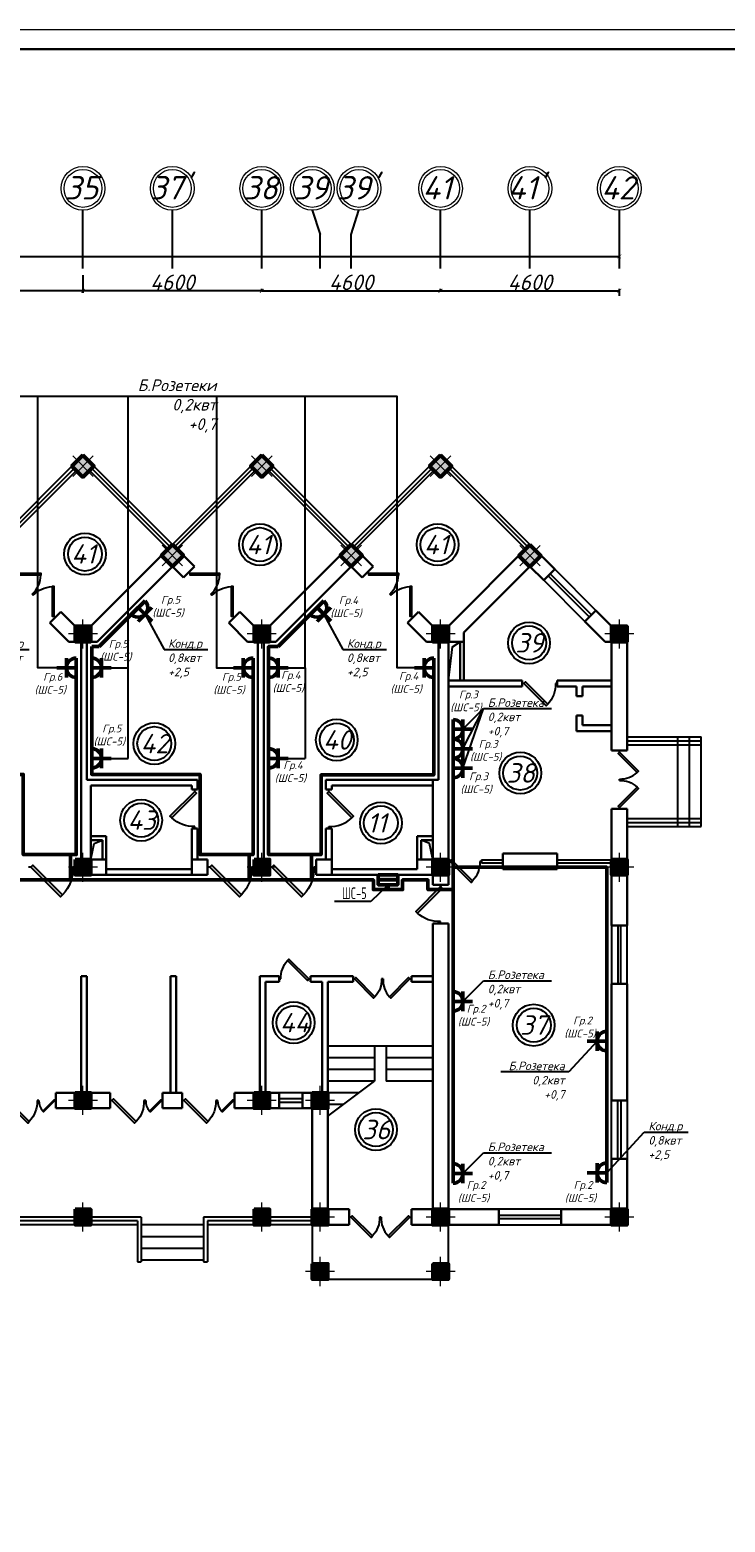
# Model space of a CAD drawing. Header units: millimetres. Extents: x 473009 to 2502882, y 456217 to 1153743.
# Tile 109 of 124: x 2023864 to 2041753, y 500803 to 539192. Entities that reach past the tile are written whole.
import ezdxf
from ezdxf import colors
from ezdxf.entities.mleader import LeaderData, LeaderLine
from ezdxf.math import Vec2, Vec3

# ---------------------------------------------------------------- set-up
doc = ezdxf.new("R2010")
doc.units = ezdxf.units.MM
for name, color, linetype in [('kolonn', 7, 'Continuous'), ('os', 3, 'Continuous'), ('ТС ГММ', 7, 'Continuous')]:
    doc.layers.add(name, color=color, linetype=linetype)
for name, color, linetype, lineweight in [('Электрика', 1, 'Continuous', 50), ('ЭМ', 240, 'Continuous', 20), ('ЭО', 2, 'Continuous', 40)]:
    doc.layers.add(name, color=color, linetype=linetype, lineweight=lineweight)
doc.styles.add('SPDS', font='spds.shx', dxfattribs={"width": 0.8, "height": 250})
doc.styles.get("Standard").update_dxf_attribs({"font": 'isocpeui.ttf'})
doc.styles.add('style Ecuper', font='isocpeui.ttf', dxfattribs={"height": 220})
doc.styles.add('ГОСТ 300', font='isocpeui.ttf', dxfattribs={"height": 250})
doc.dimstyles.new('ISO-25', dxfattribs={"dimtxt": 400, "dimasz": 100, "dimexe": 50, "dimexo": 50, "dimgap": 20, "dimtad": 1, "dimdec": 0, "dimtxsty": 'Standard', "dimblk": 'ARCHTICK', "dimcen": 20, "dimclrd": 1, "dimclre": 1, "dimadec": 0, "dimazin": 0, "dimtfac": 1, "dimtdec": 0, "dimtmove": 0, "dimatfit": 3, "dimldrblk": 'ARCHTICK', "dimfxl": 1, "dimarcsym": 0})

# ---------------------------------------------------------------- blocks, each defined once
blk = doc.blocks.new('jfgjhsdf')
blk.add_hatch(color=1).paths.add_polyline_path([(-593, 731), (-637, 687), (0, 50), (44, 94)])
at = {"color": 1}
for p, q in [((0, 1000), (0, 950)), ((0, 50), (0, 0))]:
    blk.add_line(p, q, dxfattribs=at)
blk.add_lwpolyline([(0, 50), (-637, 687), (-593, 731), (44, 94), (0, 50)], dxfattribs=at)
blk.add_arc((-33, 130), 821, 87.662, 132.9147, dxfattribs=at)
blk = doc.blocks.new('ghsdd')
at = {"ltscale": 50}
h = blk.add_hatch(color=256, dxfattribs=at)
h.paths.add_polyline_path([(0, 200), (-200, 200), (-200, 0), (0, 0)])
h.paths.add_polyline_path([(200, 0), (200, 200), (0, 200), (0, 0)])
h.paths.add_polyline_path([(0, 0), (-200, 0), (-200, -200), (0, -200)])
h.paths.add_polyline_path([(0, 0), (0, -200), (200, -200), (200, 0)])
at = {"lineweight": 0}
for p, q in [((0, -374), (0, 374)), ((-374, 0), (374, 0))]:
    blk.add_line(p, q, dxfattribs=at)
at = {"lineweight": 50, "ltscale": 50}
blk.add_lwpolyline([(200, 200), (200, -200), (-200, -200), (-200, 200), (200, 200)], dxfattribs=at)
blk = doc.blocks.new('розетка')
at = {"layer": 'Электрика', "ltscale": 20}
for p, q in [((0, 250), (0, -250)), ((0, 0), (500, 0)), ((250, 250), (250, -250))]:
    blk.add_line(p, q, dxfattribs=at)
blk.add_arc((0, 0), 250, 270, 90, dxfattribs=at)
blk = doc.blocks.new('_None')
blk = doc.blocks.new('1231234431252433')
at = {"layer": 'ЭМ', "color": 0, "lineweight": 20, "ltscale": 0.5}
blk.add_lwpolyline([(287242, 187022), (413342, 187022), (413342, 269622), (287242, 269622)], close=True, dxfattribs=at)
at = {"layer": 'ЭМ', "color": 0, "lineweight": 30, "ltscale": 0.5}
blk.add_lwpolyline([(289242, 187522), (412842, 187522), (412842, 269122), (289242, 269122)], close=True, dxfattribs=at)
blk = doc.blocks.new('_ArchTick')
at = {"color": 0, "linetype": 'ByBlock', "const_width": 0.15}
blk.add_lwpolyline([(-0.5, -0.5), (0.5, 0.5)], dxfattribs=at)
blk = doc.blocks.new('*D168')
at = {"color": 1, "lineweight": -2, "transparency": 16777216}
for p, q in [((2029831, 532478), (2029831, 532528)), ((2029831, 532478), (2034431, 532478)), ((2034431, 532478), (2034431, 532528))]:
    blk.add_line(p, q, dxfattribs=at)
at = {"layer": 'Defpoints', "color": 0, "lineweight": 50, "transparency": 16777216}
for p in [(2034431, 532478), (2029831, 532428), (2034431, 532428)]:
    blk.add_point(p, dxfattribs=at)
at = {"color": 1, "lineweight": -2, "transparency": 16777216, "xscale": 100, "yscale": 100, "zscale": 100, "rotation": 180}
blk.add_blockref('_ArchTick', (2029831, 532478), dxfattribs=at)
at = {"color": 1, "lineweight": -2, "transparency": 16777216, "xscale": 100, "yscale": 100, "zscale": 100}
blk.add_blockref('_ArchTick', (2034431, 532478), dxfattribs=at)
at = {"color": 0, "transparency": 16777216, "insert": (2032131, 532698), "char_height": 400, "attachment_point": 5}
blk.add_mtext('4600', dxfattribs=at)
blk = doc.blocks.new('*D169')
at = {"color": 1, "lineweight": -2, "transparency": 16777216}
for p, q in [((2034431, 532478), (2034431, 532528)), ((2034431, 532478), (2039031, 532478)), ((2039031, 532349), (2039031, 532528))]:
    blk.add_line(p, q, dxfattribs=at)
at = {"layer": 'Defpoints', "color": 0, "lineweight": 50, "transparency": 16777216}
for p in [(2039031, 532478), (2034431, 532428), (2039031, 532299)]:
    blk.add_point(p, dxfattribs=at)
at = {"color": 1, "lineweight": -2, "transparency": 16777216, "xscale": 100, "yscale": 100, "zscale": 100, "rotation": 180}
blk.add_blockref('_ArchTick', (2034431, 532478), dxfattribs=at)
at = {"color": 1, "lineweight": -2, "transparency": 16777216, "xscale": 100, "yscale": 100, "zscale": 100}
blk.add_blockref('_ArchTick', (2039031, 532478), dxfattribs=at)
at = {"color": 0, "transparency": 16777216, "insert": (2036731, 532698), "char_height": 400, "attachment_point": 5}
blk.add_mtext('4600', dxfattribs=at)
blk = doc.blocks.new('*D170')
at = {"color": 1, "lineweight": -2, "transparency": 16777216}
for p, q in [((2025231, 532882), (2025231, 532428)), ((2029831, 532478), (2025231, 532478)), ((2029831, 532478), (2029831, 532528))]:
    blk.add_line(p, q, dxfattribs=at)
at = {"layer": 'Defpoints', "color": 0, "lineweight": 50, "transparency": 16777216}
for p in [(2025231, 532932), (2025231, 532478), (2029831, 532428)]:
    blk.add_point(p, dxfattribs=at)
at = {"color": 1, "lineweight": -2, "transparency": 16777216, "xscale": 100, "yscale": 100, "zscale": 100, "rotation": 180}
blk.add_blockref('_ArchTick', (2025231, 532478), dxfattribs=at)
at = {"color": 1, "lineweight": -2, "transparency": 16777216, "xscale": 100, "yscale": 100, "zscale": 100}
blk.add_blockref('_ArchTick', (2029831, 532478), dxfattribs=at)
at = {"color": 0, "transparency": 16777216, "insert": (2027531, 532698), "char_height": 400, "attachment_point": 5}
blk.add_mtext('4600', dxfattribs=at)
blk = doc.blocks.new('*D188')
at = {"color": 1, "lineweight": -2, "transparency": 16777216}
for p, q in [((2020631, 533000), (2020631, 532428)), ((2025231, 532882), (2025231, 532428)), ((2025231, 532478), (2020631, 532478))]:
    blk.add_line(p, q, dxfattribs=at)
at = {"layer": 'Defpoints', "color": 0, "lineweight": 50, "transparency": 16777216}
for p in [(2020631, 533050), (2025231, 532932), (2020631, 532478)]:
    blk.add_point(p, dxfattribs=at)
at = {"color": 1, "lineweight": -2, "transparency": 16777216, "xscale": 100, "yscale": 100, "zscale": 100, "rotation": 180}
blk.add_blockref('_ArchTick', (2020631, 532478), dxfattribs=at)
at = {"color": 1, "lineweight": -2, "transparency": 16777216, "xscale": 100, "yscale": 100, "zscale": 100}
blk.add_blockref('_ArchTick', (2025231, 532478), dxfattribs=at)
at = {"color": 0, "transparency": 16777216, "insert": (2022931, 532698), "char_height": 400, "attachment_point": 5}
blk.add_mtext('4600', dxfattribs=at)
blk = doc.blocks.new('*D202')
at = {"color": 1, "lineweight": -2, "transparency": 16777216}
for p, q in [((1951831, 533364), (2039031, 533364)), ((1951831, 533337), (1951831, 533314)), ((2039031, 533337), (2039031, 533314))]:
    blk.add_line(p, q, dxfattribs=at)
at = {"layer": 'Defpoints', "color": 0, "lineweight": 50, "transparency": 16777216}
for p in [(1951831, 533387), (2039031, 533387), (2039031, 533364)]:
    blk.add_point(p, dxfattribs=at)
at = {"color": 1, "lineweight": -2, "transparency": 16777216, "xscale": 100, "yscale": 100, "zscale": 100, "rotation": 180}
blk.add_blockref('_ArchTick', (1951831, 533364), dxfattribs=at)
at = {"color": 1, "lineweight": -2, "transparency": 16777216, "xscale": 100, "yscale": 100, "zscale": 100}
blk.add_blockref('_ArchTick', (2039031, 533364), dxfattribs=at)
at = {"color": 0, "transparency": 16777216, "insert": (1995431, 533587), "char_height": 400, "attachment_point": 5}
blk.add_mtext('87200', dxfattribs=at)

msp = doc.modelspace()

# ---------------------------------------------------------------- hatches: boundary and pattern name
at = {"lineweight": 50}
h = msp.add_hatch(color=1, dxfattribs=at)
h.dxf.hatch_style = 1
h.paths.add_polyline_path([(2032828.7, 517325.9), (2032828.7, 517450.9), (2033187.2, 517450.9), (2033187.2, 517325.9)])
h.paths.add_polyline_path([(2033187.2, 517325.9), (2033187.2, 517450.9), (2033328.7, 517450.9), (2033328.7, 517325.9)])

# ---------------------------------------------------------------- linework, layer by layer
for p, q in [((2022931.1, 525950.9), (2025231.1, 528250.9)), ((2027531.1, 525950.9), (2025231.1, 528250.9)), ((2027531.1, 525950.9), (2029831.1, 528250.9)), ((2032131.1, 525950.9), (2029831.1, 528250.9)), ((2032131.1, 525950.9), (2034431.1, 528250.9)), ((2036731.1, 525950.9), (2034431.1, 528250.9)), ((2039231.1, 521000.9), (2041131.1, 521000.9)), ((2040531.1, 518700.9), (2040531.1, 521000.9)), ((2040831.1, 518700.9), (2040831.1, 521000.9)), ((2041131.1, 518700.9), (2041131.1, 521000.9)), ((2039231.1, 518700.9), (2041131.1, 518700.9)), ((2034231.1, 513050.9), (2031531.1, 513050.9)), ((2032731.1, 513050.9), (2032731.1, 512150.9)), ((2033031.1, 513050.9), (2033031.1, 512150.9)), ((2032731.1, 512750.9), (2031531.1, 512750.9)), ((2034231.1, 512750.9), (2033031.1, 512750.9)), ((2032731.1, 512450.9), (2031531.1, 512450.9)), ((2031531.1, 511250.9), (2032731.1, 512150.9)), ((2032731.1, 512150.9), (2031531.1, 512150.9)), ((2034231.1, 512450.9), (2033031.1, 512450.9)), ((2034231.1, 512150.9), (2033031.1, 512150.9)), ((2032331.1, 511850.9), (2031531.1, 511850.9)), ((2031931.1, 511550.9), (2031531.1, 511550.9)), ((2026731.1, 508150.9), (2028331.1, 508150.9)), ((2026731.1, 507850.9), (2028331.1, 507850.9)), ((2026731.1, 507550.9), (2028331.1, 507550.9))]:
    msp.add_line(p, q)
at = {"color": 1}
for p, q in [((2022987.7, 525894.4), (2025004.8, 527911.5)), ((2023044.2, 525837.8), (2025061.4, 527854.9)), ((2027418, 525837.8), (2025400.8, 527854.9)), ((2027474.5, 525894.4), (2025457.4, 527911.5)), ((2027587.7, 525894.4), (2029604.8, 527911.5)), ((2027644.2, 525837.8), (2029661.4, 527854.9)), ((2032018, 525837.8), (2030000.8, 527854.9)), ((2032074.5, 525894.4), (2030057.4, 527911.5)), ((2032187.7, 525894.4), (2034204.8, 527911.5)), ((2032244.2, 525837.8), (2034261.4, 527854.9)), ((2036618, 525837.8), (2034600.8, 527854.9)), ((2036674.5, 525894.4), (2034657.4, 527911.5)), ((2038315, 524140.7), (2037254.4, 525201.4)), ((2038428.2, 524253.9), (2037367.5, 525314.5)), ((2037084.7, 525031.7), (2038145.3, 523971)), ((2037197.8, 525144.8), (2038258.5, 524084.2)), ((2039231.1, 520900.9), (2041131.1, 520900.9)), ((2039231.1, 520800.9), (2041131.1, 520800.9)), ((2039231.1, 518900.9), (2041131.1, 518900.9)), ((2039231.1, 518800.9), (2041131.1, 518800.9)), ((2035481.1, 517840.9), (2036031.1, 517840.9)), ((2035481.1, 517840.9), (2035481.1, 517760.9)), ((2035481.1, 517760.9), (2036031.1, 517760.9)), ((2037431.1, 517840.9), (2038831.1, 517840.9)), ((2037431.1, 517760.9), (2038831.1, 517760.9)), ((2038831.1, 516150.9), (2038831.1, 514650.9)), ((2038991.1, 516150.9), (2038991.1, 514650.9)), ((2039071.1, 514650.9), (2039071.1, 516150.9)), ((2039231.1, 514650.9), (2039231.1, 516150.9)), ((2030881.1, 511850.9), (2030281.1, 511850.9)), ((2030881.1, 511690.9), (2030281.1, 511690.9)), ((2030281.1, 511610.9), (2030881.1, 511610.9)), ((2030281.1, 511450.9), (2030881.1, 511450.9)), ((2038831.1, 510150.9), (2038831.1, 511650.9)), ((2038991.1, 510150.9), (2038991.1, 511650.9)), ((2039071.1, 511650.9), (2039071.1, 510150.9)), ((2039231.1, 511650.9), (2039231.1, 510150.9)), ((2037531.1, 508850.9), (2035931.1, 508850.9)), ((2037531.1, 508690.9), (2035931.1, 508690.9)), ((2026631.1, 508550.9), (2026631.1, 507500.9)), ((2026731.1, 508650.9), (2026731.1, 507500.9)), ((2028331.1, 508650.9), (2028331.1, 507500.9)), ((2028431.1, 508550.9), (2028431.1, 507500.9)), ((2035931.1, 508610.9), (2037531.1, 508610.9)), ((2035931.1, 508450.9), (2037531.1, 508450.9)), ((2026631.1, 507500.9), (2026731.1, 507500.9)), ((2028331.1, 507500.9), (2028431.1, 507500.9))]:
    msp.add_line(p, q, dxfattribs=at)
at = {"lineweight": 30}
for p, q in [((2025431.1, 523850.9), (2027531.1, 525950.9)), ((2028096.8, 525385.2), (2027531.1, 525950.9)), ((2030031.1, 523850.9), (2032131.1, 525950.9)), ((2032696.8, 525385.2), (2032131.1, 525950.9)), ((2034631.1, 523850.9), (2036731.1, 525950.9)), ((2037367.5, 525314.5), (2036731.1, 525950.9)), ((2025596.8, 523450.9), (2027531.1, 525385.2)), ((2027814, 525102.4), (2027531.1, 525385.2)), ((2027814, 525102.4), (2028096.8, 525385.2)), ((2030196.8, 523450.9), (2032131.1, 525385.2)), ((2032414, 525102.4), (2032131.1, 525385.2)), ((2032414, 525102.4), (2032696.8, 525385.2)), ((2035031.1, 523685.2), (2036731.1, 525385.2)), ((2037084.7, 525031.7), (2036731.1, 525385.2)), ((2037084.7, 525031.7), (2037367.5, 525314.5)), ((2024380.7, 523935.7), (2024663.5, 524218.5)), ((2025031.1, 523850.9), (2024663.5, 524218.5)), ((2028980.7, 523935.7), (2029263.5, 524218.5)), ((2029631.1, 523850.9), (2029263.5, 524218.5)), ((2033580.7, 523935.7), (2033863.5, 524218.5)), ((2034231.1, 523850.9), (2033863.5, 524218.5)), ((2038145.3, 523971), (2038428.2, 524253.9)), ((2038831.1, 523850.9), (2038428.2, 524253.9)), ((2024865.4, 523450.9), (2024380.7, 523935.7)), ((2025031.1, 523850.9), (2025431.1, 523850.9)), ((2029465.4, 523450.9), (2028980.7, 523935.7)), ((2029631.1, 523850.9), (2030031.1, 523850.9)), ((2034065.4, 523450.9), (2033580.7, 523935.7)), ((2034231.1, 523850.9), (2034631.1, 523850.9)), ((2035031.1, 523685.2), (2035031.1, 522450.9)), ((2038665.4, 523450.9), (2038145.3, 523971)), ((2038831.1, 523850.9), (2039231.1, 523850.9)), ((2039231.1, 523850.9), (2039231.1, 520650.9)), ((2024865.4, 523450.9), (2025596.8, 523450.9)), ((2025181.1, 523450.9), (2025181.1, 517850.9)), ((2025331.1, 523450.9), (2025331.1, 519900.9)), ((2029465.4, 523450.9), (2030196.8, 523450.9)), ((2029731.1, 523450.9), (2029731.1, 517850.9)), ((2029881.1, 523450.9), (2029881.1, 517850.9)), ((2034065.4, 523450.9), (2034381.1, 523450.9)), ((2034381.1, 523450.9), (2034381.1, 519900.9)), ((2034631.1, 523450.9), (2034631.1, 517200.9)), ((2034631.1, 523450.9), (2035031.1, 523450.9)), ((2034931.1, 523450.9), (2034931.1, 522450.9)), ((2038665.4, 523450.9), (2038831.1, 523450.9)), ((2038831.1, 523450.9), (2038831.1, 520650.9)), ((2034631.1, 522450.9), (2036531.1, 522450.9)), ((2034631.1, 522300.9), (2036531.1, 522300.9)), ((2036531.1, 522450.9), (2036531.1, 522300.9)), ((2037431.1, 522450.9), (2038831.1, 522450.9)), ((2037431.1, 522450.9), (2037431.1, 522300.9)), ((2037431.1, 522300.9), (2037931.1, 522300.9)), ((2037931.1, 522300.9), (2037931.1, 522050.9)), ((2038081.1, 522300.9), (2038831.1, 522300.9)), ((2038081.1, 522300.9), (2038081.1, 522050.9)), ((2037931.1, 522050.9), (2038081.1, 522050.9)), ((2037931.1, 521550.9), (2037931.1, 521150.9)), ((2037931.1, 521550.9), (2038081.1, 521550.9)), ((2038081.1, 521550.9), (2038081.1, 521300.9)), ((2037931.1, 521150.9), (2038831.1, 521150.9)), ((2038081.1, 521300.9), (2038831.1, 521300.9)), ((2038831.1, 520650.9), (2039231.1, 520650.9)), ((2028181.1, 519900.9), (2025331.1, 519900.9)), ((2028181.1, 519900.9), (2028181.1, 519650.9)), ((2031481.1, 519900.9), (2031481.1, 519650.9)), ((2034381.1, 519900.9), (2031481.1, 519900.9)), ((2034231.1, 519900.9), (2034231.1, 517850.9)), ((2025431.1, 519750.9), (2025431.1, 517850.9)), ((2028031.1, 519750.9), (2025431.1, 519750.9)), ((2028031.1, 519750.9), (2028031.1, 519650.9)), ((2028181.1, 519650.9), (2028031.1, 519650.9)), ((2031631.1, 519650.9), (2031481.1, 519650.9)), ((2031631.1, 519750.9), (2031631.1, 519650.9)), ((2034231.1, 519750.9), (2031631.1, 519750.9)), ((2038831.1, 519150.9), (2038831.1, 516150.9)), ((2038831.1, 519150.9), (2039231.1, 519150.9)), ((2039231.1, 519150.9), (2039231.1, 516150.9)), ((2028031.1, 518650.9), (2028031.1, 517450.9)), ((2028181.1, 518650.9), (2028031.1, 518650.9)), ((2028181.1, 518650.9), (2028181.1, 517850.9)), ((2031631.1, 518650.9), (2031481.1, 518650.9)), ((2031481.1, 518650.9), (2031481.1, 517850.9)), ((2031631.1, 518650.9), (2031631.1, 517450.9)), ((2025831.1, 518450.9), (2025431.1, 518450.9)), ((2025731.1, 518350.9), (2025431.1, 518350.9)), ((2025731.1, 518350.9), (2025731.1, 517850.9)), ((2025831.1, 518450.9), (2025831.1, 517450.9)), ((2034231.1, 518450.9), (2033831.1, 518450.9)), ((2033831.1, 518450.9), (2033831.1, 517600.9)), ((2033931.1, 518350.9), (2034231.1, 518350.9)), ((2033931.1, 518350.9), (2033931.1, 517850.9)), ((2036031.1, 518000.9), (2036031.1, 517600.9)), ((2037431.1, 518000.9), (2036031.1, 518000.9)), ((2037431.1, 518000.9), (2037431.1, 517600.9)), ((2025031.1, 517850.9), (2025031.1, 517450.9)), ((2025831.1, 517850.9), (2025031.1, 517850.9)), ((2028031.1, 517600.9), (2025831.1, 517600.9)), ((2028431.1, 517850.9), (2028031.1, 517850.9)), ((2028431.1, 517850.9), (2028431.1, 517450.9)), ((2030031.1, 517850.9), (2029631.1, 517850.9)), ((2029631.1, 517850.9), (2029631.1, 517450.9)), ((2030031.1, 517850.9), (2030031.1, 517450.9)), ((2031631.1, 517850.9), (2031231.1, 517850.9)), ((2031231.1, 517850.9), (2031231.1, 517450.9)), ((2033831.1, 517600.9), (2031631.1, 517600.9)), ((2034231.1, 517850.9), (2033831.1, 517850.9)), ((2037431.1, 517600.9), (2036031.1, 517600.9)), ((2028431.1, 517450.9), (2025031.1, 517450.9)), ((2030031.1, 517450.9), (2029631.1, 517450.9)), ((2034231.1, 517450.9), (2031231.1, 517450.9)), ((2034231.1, 517450.9), (2034231.1, 517200.9)), ((2034631.1, 517200.9), (2034231.1, 517200.9)), ((2034231.1, 516200.9), (2034231.1, 508850.9)), ((2034631.1, 516200.9), (2034231.1, 516200.9)), ((2034631.1, 516200.9), (2034631.1, 508850.9)), ((2038831.1, 516150.9), (2039231.1, 516150.9)), ((2025181.1, 514850.9), (2025181.1, 511850.9)), ((2025181.1, 514850.9), (2025331.1, 514850.9)), ((2025331.1, 514850.9), (2025331.1, 511850.9)), ((2027481.1, 514850.9), (2027631.1, 514850.9)), ((2027481.1, 514850.9), (2027481.1, 511850.9)), ((2027631.1, 514850.9), (2027631.1, 511850.9)), ((2029781.1, 514850.9), (2029781.1, 511850.9)), ((2030281.1, 514850.9), (2029781.1, 514850.9)), ((2030281.1, 514850.9), (2030281.1, 514700.9)), ((2032181.1, 514850.9), (2031081.1, 514850.9)), ((2031081.1, 514850.9), (2031081.1, 514700.9)), ((2032181.1, 514850.9), (2032181.1, 514700.9)), ((2034231.1, 514850.9), (2033681.1, 514850.9)), ((2033681.1, 514850.9), (2033681.1, 514700.9)), ((2029931.1, 514700.9), (2029931.1, 511850.9)), ((2030281.1, 514700.9), (2029931.1, 514700.9)), ((2031381.1, 514700.9), (2031081.1, 514700.9)), ((2031381.1, 514700.9), (2031381.1, 511850.9)), ((2031531.1, 514700.9), (2031531.1, 508850.9)), ((2032181.1, 514700.9), (2031531.1, 514700.9)), ((2034231.1, 514700.9), (2033681.1, 514700.9)), ((2038831.1, 514650.9), (2038831.1, 511650.9)), ((2038831.1, 514650.9), (2039231.1, 514650.9)), ((2039231.1, 514650.9), (2039231.1, 511650.9)), ((2025931.1, 511850.9), (2024531.1, 511850.9)), ((2024531.1, 511850.9), (2024531.1, 511450.9)), ((2025931.1, 511850.9), (2025931.1, 511450.9)), ((2027781.1, 511850.9), (2027281.1, 511850.9)), ((2027281.1, 511850.9), (2027281.1, 511450.9)), ((2027781.1, 511850.9), (2027781.1, 511450.9)), ((2030281.1, 511850.9), (2029131.1, 511850.9)), ((2029131.1, 511850.9), (2029131.1, 511450.9)), ((2030281.1, 511850.9), (2030281.1, 511450.9)), ((2030881.1, 511850.9), (2030881.1, 511450.9)), ((2031531.1, 511850.9), (2030881.1, 511850.9)), ((2025931.1, 511450.9), (2024531.1, 511450.9)), ((2027781.1, 511450.9), (2027281.1, 511450.9)), ((2030281.1, 511450.9), (2029131.1, 511450.9)), ((2031131.1, 511450.9), (2030881.1, 511450.9)), ((2031131.1, 511450.9), (2031131.1, 508450.9)), ((2038831.1, 511650.9), (2039231.1, 511650.9)), ((2038831.1, 510150.9), (2038831.1, 508850.9)), ((2038831.1, 510150.9), (2039231.1, 510150.9)), ((2039231.1, 510150.9), (2039231.1, 508450.9)), ((2031531.1, 508850.9), (2032081.1, 508850.9)), ((2032081.1, 508850.9), (2032081.1, 508450.9)), ((2033681.1, 508850.9), (2033681.1, 508450.9)), ((2033681.1, 508850.9), (2034231.1, 508850.9)), ((2034631.1, 508850.9), (2035931.1, 508850.9)), ((2035931.1, 508850.9), (2035931.1, 508450.9)), ((2037531.1, 508850.9), (2038831.1, 508850.9)), ((2037531.1, 508850.9), (2037531.1, 508450.9)), ((2031131.1, 508450.9), (2032081.1, 508450.9)), ((2033681.1, 508450.9), (2035931.1, 508450.9)), ((2037531.1, 508450.9), (2039231.1, 508450.9))]:
    msp.add_line(p, q, dxfattribs=at)
at = {"color": 1, "lineweight": 50}
for p, q in [((2025648.6, 523325.9), (2026652.9, 524329.6)), ((2030248.6, 523325.9), (2031252.9, 524329.6)), ((2025456.1, 523031.3), (2025455.8, 523325.9)), ((2025455.8, 523325.9), (2025648.6, 523325.9))]:
    msp.add_line(p, q, dxfattribs=at)
for points in [[(2033756.1, 522781.3), (2033316.5, 522781.3), (2033316.5, 529760.6), (1998958.9, 529760.6)], [(2024556.1, 522781.3), (2024066.5, 522781.3), (2024066.5, 529760.6)], [(2026395.8, 520450.9), (2026395.8, 529760.6)], [(2028666.5, 529760.6), (2028666.5, 522781.3), (2029106.1, 522781.3)], [(2030945.8, 522781.3), (2030945.8, 529760.6)], [(2034631.1, 522450.9), (2034740.2, 523322.7), (2034931.1, 523450.9)], [(2025956.1, 522781.3), (2026395.8, 522781.3)], [(2030506.1, 522781.3), (2030945.8, 522781.3)], [(2030945.8, 522781.3), (2030945.8, 520450.9)], [(2035006.1, 520700.3), (2035538.9, 521730.6)], [(2035006.1, 520200.3), (2035538.9, 521730.6)], [(2025956.1, 520450.9), (2026395.8, 520450.9)], [(2030506.1, 520450.9), (2030945.8, 520450.9)], [(2025431.1, 517850.9), (2025519.3, 518262.7), (2025731.1, 518350.9)], [(2034231.1, 517850.9), (2034142.9, 518262.7), (2033931.1, 518350.9)], [(2026631.1, 508450.9), (2007031.1, 508450.9), (2007031.1, 504050.9), (2007731.1, 504050.9), (2007731.1, 498850.9), (2007031.1, 498850.9), (2007031.1, 491450.9)], [(2028331.1, 508450.9), (2026731.1, 508450.9)], [(2031131.1, 508450.9), (2028431.1, 508450.9)], [(2031131.1, 508450.9), (2031131.1, 507050.9), (2034631.1, 507050.9), (2034631.1, 508450.9)]]:
    msp.add_lwpolyline(points)
at = {"lineweight": 30}
for points in [[(2024948.3, 527968.1), (2025231.1, 528250.9), (2025514, 527968.1), (2025231.1, 527685.2)], [(2029548.3, 527968.1), (2029831.1, 528250.9), (2030114, 527968.1), (2029831.1, 527685.2)], [(2034148.3, 527968.1), (2034431.1, 528250.9), (2034714, 527968.1), (2034431.1, 527685.2)], [(2025031.1, 508450.9), (2025431.1, 508450.9), (2025431.1, 508850.9), (2025031.1, 508850.9)], [(2029631.1, 508450.9), (2030031.1, 508450.9), (2030031.1, 508850.9), (2029631.1, 508850.9)], [(2031131.1, 507050.9), (2031531.1, 507050.9), (2031531.1, 507450.9), (2031131.1, 507450.9)], [(2034231.1, 507050.9), (2034631.1, 507050.9), (2034631.1, 507450.9), (2034231.1, 507450.9)]]:
    msp.add_lwpolyline(points, close=True, dxfattribs=at)
at = {"color": 1, "lineweight": 50}
for points in [[(2030248.6, 523325.9), (2030006.1, 523325.9), (2030006.1, 517975.9), (2031356.1, 517975.9), (2031356.1, 520025.9), (2034256.1, 520025.9), (2034256.1, 522936.1)], [(2025056.1, 522781.3), (2025056.1, 517975.9), (2023695.8, 517975.9), (2023695.8, 520037.6), (2020855.8, 520037.6), (2020855.8, 522790)], [(2029606.1, 522781.3), (2029606.1, 517975.9), (2028245.8, 517975.9), (2028245.8, 520037.6), (2025455.3, 520037.6), (2025455.3, 522790)], [(2034756.1, 509772.3), (2034756.1, 521200.3)], [(2006506.1, 517975.9), (2006506.1, 517325.9), (2032703.7, 517325.9), (2032703.7, 517075.9), (2033453.7, 517075.9), (2033453.7, 517325.9), (2034106.1, 517325.9), (2034106.1, 517075.9), (2034756.1, 517075.9)], [(2024906.1, 517975.9), (2024906.1, 517325.9)], [(2029506.1, 517975.9), (2029506.1, 517325.9)], [(2031106.1, 517975.9), (2031106.1, 517325.9)], [(2038706.1, 513177.3), (2038706.1, 517650.9), (2034756.1, 517650.9)], [(2033328.7, 517325.9), (2032828.7, 517325.9)], [(2033328.7, 517325.9), (2032828.7, 517325.9)], [(2033078.7, 517075.9), (2033078.7, 517200.9)], [(2038706.1, 509789.3), (2038706.1, 513177.3)]]:
    msp.add_lwpolyline(points, dxfattribs=at)
at = {"color": 1}
for points in [[(2025031.1, 508650.9), (2020831.1, 508650.9)], [(2025031.1, 508550.9), (2020831.1, 508550.9)], [(2026731.1, 508650.9), (2025431.1, 508650.9)], [(2026631.1, 508550.9), (2025431.1, 508550.9)], [(2029631.1, 508650.9), (2028331.1, 508650.9)], [(2029631.1, 508550.9), (2028431.1, 508550.9)], [(2031131.1, 508650.9), (2030031.1, 508650.9)], [(2031131.1, 508550.9), (2030031.1, 508550.9)]]:
    msp.add_lwpolyline(points, dxfattribs=at)
for centre, radius in [((2029784.4, 525948.6), 537), ((2029784.4, 525948.6), 437), ((2034355.1, 525948.6), 537), ((2034355.1, 525948.6), 437), ((2025282.9, 525707.8), 537), ((2025282.9, 525707.8), 437), ((2036707.4, 523420.8), 537), ((2036707.4, 523420.8), 437), ((2027066.6, 520829.6), 537), ((2031760.9, 520923.7), 537), ((2031760.9, 520923.7), 437), ((2027066.6, 520829.6), 437), ((2036480.8, 520074.1), 537), ((2036480.8, 520074.1), 437), ((2026728.2, 518859.4), 537), ((2026728.2, 518859.4), 437), ((2032896.1, 518789.2), 537), ((2032896.1, 518789.2), 437), ((2030650.5, 513651.3), 537), ((2030650.5, 513651.3), 437), ((2036828.3, 513588.2), 537), ((2036828.3, 513588.2), 437), ((2032768.7, 510900.4), 537), ((2032768.7, 510900.4), 437)]:
    msp.add_circle(centre, radius, dxfattribs=at)
at = {"layer": 'os', "color": 0}
for p, q in [((2025231.1, 533050.1), (2025231.1, 534550.1)), ((2027531.1, 533050.1), (2027531.1, 534550.1)), ((2029831.1, 533050.1), (2029831.1, 534550.1)), ((2034431.1, 533050.1), (2034431.1, 534550.1)), ((2036731.1, 533050.1), (2036731.1, 534550.1)), ((2039031.1, 533050.1), (2039031.1, 534550.1)), ((2031331.1, 533050.1), (2031331.1, 533925.6)), ((2032131.1, 533050.1), (2032131.1, 533925.6))]:
    msp.add_line(p, q, dxfattribs=at)
for points in [[(2031131.1, 534550.1), (2031331.1, 533925.6)], [(2032131.1, 533925.6), (2032331.1, 534550.1)]]:
    msp.add_lwpolyline(points, dxfattribs=at)
at = {"layer": 'os', "color": 0, "lineweight": 0}
for centre, radius in [((2025231.1, 535112.6), 562.5), ((2025231.1, 535112.6), 487.5), ((2027531.1, 535112.6), 562.5), ((2027531.1, 535112.6), 487.5), ((2029831.1, 535112.6), 562.5), ((2029831.1, 535112.6), 487.5), ((2031131.1, 535112.6), 562.5), ((2031131.1, 535112.6), 487.5), ((2032331.1, 535112.6), 562.5), ((2032331.1, 535112.6), 487.5), ((2034431.1, 535112.6), 562.5), ((2034431.1, 535112.6), 487.5), ((2036731.1, 535112.6), 562.5), ((2036731.1, 535112.6), 487.5), ((2039031.1, 535112.6), 562.5), ((2039031.1, 535112.6), 487.5)]:
    msp.add_circle(centre, radius, dxfattribs=at)
at = {"layer": 'ЭО', "color": 1, "lineweight": 50}
msp.add_lwpolyline([(2032828.7, 517450.9), (2032828.7, 517200.9), (2033328.7, 517200.9), (2033328.7, 517450.9)], close=True, dxfattribs=at)

# ---------------------------------------------------------------- block references
at = {"lineweight": 50}
msp.add_blockref('1231234431252433', (1650096, 269569.8), dxfattribs=at)
for p, xscale, yscale, zscale, rotation in [((2023355.4, 525243.8), 0.8461538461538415, 0.8461538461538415, 0.8461538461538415, 225.0000000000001), ((2027955.4, 525243.8), 0.8461538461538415, 0.8461538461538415, 0.8461538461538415, 225.0000000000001), ((2032555.4, 525243.8), 0.8461538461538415, 0.8461538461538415, 0.8461538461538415, 225.0000000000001), ((2024522.1, 524077.1), -0.8461538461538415, 0.8461538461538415, 0.8461538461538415, 45.00000000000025), ((2029122.1, 524077.1), -0.8461538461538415, 0.8461538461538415, 0.8461538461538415, 45.00000000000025), ((2033722.1, 524077.1), -0.8461538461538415, 0.8461538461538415, 0.8461538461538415, 45.00000000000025), ((2036531.1, 522375.9), -0.9000000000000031, 0.9000000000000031, 0.9000000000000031, 270), ((2039031.1, 520650.9), 0.7692307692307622, 0.7692307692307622, 0.7692307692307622, 180), ((2023831.1, 517650.9), -1.199999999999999, 1.199999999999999, 1.199999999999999, 270), ((2028431.1, 517650.9), -1.199999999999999, 1.199999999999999, 1.199999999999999, 270), ((2030031.1, 517650.9), -1.199999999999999, 1.199999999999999, 1.199999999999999, 270), ((2034631.1, 517800.9), -0.8499999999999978, 0.8499999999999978, 0.8499999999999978, 270), ((2031081.1, 514775.9), -0.7999999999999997, 0.7999999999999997, 0.7999999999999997, 90), ((2032181.1, 514775.9), -0.7692307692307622, 0.7692307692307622, 0.7692307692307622, 270), ((2033681.1, 514775.9), 0.7692307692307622, 0.7692307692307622, 0.7692307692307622, 90), ((2023181.1, 511650.9), -0.9151578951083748, 0.9151578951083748, 0.9151578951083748, 270), ((2024531.1, 511650.9), 0.4575789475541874, 0.4575789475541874, 0.4575789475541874, 90), ((2025931.1, 511650.9), -0.9151578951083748, 0.9151578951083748, 0.9151578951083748, 270), ((2027281.1, 511650.9), 0.4575789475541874, 0.4575789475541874, 0.4575789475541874, 90), ((2027781.1, 511650.9), -0.9151578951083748, 0.9151578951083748, 0.9151578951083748, 270), ((2029131.1, 511650.9), 0.4575789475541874, 0.4575789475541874, 0.4575789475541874, 90), ((2032081.1, 508650.9), -0.8205128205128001, 0.8205128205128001, 0.8205128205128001, 270), ((2033681.1, 508650.9), 0.8205128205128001, 0.8205128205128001, 0.8205128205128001, 90)]:
    msp.add_blockref('jfgjhsdf', p, dxfattribs=dict(xscale=xscale, yscale=yscale, zscale=zscale, rotation=rotation))
at = {"xscale": -0.7692307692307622, "yscale": 0.7692307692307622, "zscale": 0.7692307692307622}
msp.add_blockref('jfgjhsdf', (2039031.1, 519150.9), dxfattribs=at)
at = {"xscale": -1, "rotation": 180}
for p in [(2028106.1, 519650.9), (2034431.1, 517200.9)]:
    msp.add_blockref('jfgjhsdf', p, dxfattribs=at)
at = {"rotation": 180}
msp.add_blockref('jfgjhsdf', (2031556.1, 519650.9), dxfattribs=at)
at = {"layer": 'kolonn', "rotation": 45}
for p in [(2025231.1, 527968.1), (2029831.1, 527968.1), (2034431.1, 527968.1)]:
    msp.add_blockref('ghsdd', p, dxfattribs=at)
at = {"layer": 'kolonn', "xscale": -1, "rotation": 315}
for p in [(2027531.1, 525668.1), (2032131.1, 525668.1), (2036731.1, 525664.1)]:
    msp.add_blockref('ghsdd', p, dxfattribs=at)
at = {"layer": 'kolonn', "xscale": -1}
for p in [(2025231.1, 523650.9), (2029831.1, 523650.9), (2034431.1, 523650.9), (2039031.1, 523650.9), (2025231.1, 517650.9), (2029831.1, 517650.9), (2034431.1, 517650.9), (2039031.1, 517650.9), (2025231.1, 511650.9), (2029831.1, 511650.9), (2031331.1, 511650.9), (2025231.1, 508650.9), (2029831.1, 508650.9), (2031331.1, 508650.9), (2034431.1, 508650.9), (2039031.1, 508650.9), (2031331.1, 507250.9), (2034431.1, 507250.9)]:
    msp.add_blockref('ghsdd', p, dxfattribs=at)
at = {"layer": 'Электрика'}
for p, rotation in [((2026652.9, 524329.6), 315.095266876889), ((2031252.9, 524329.6), 315.095266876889), ((2025056.1, 522781.3), 180), ((2029606.1, 522781.3), 180), ((2034256.1, 522781.3), 180), ((2038706.1, 513177.3), 180), ((2038706.1, 509789.3), 180)]:
    msp.add_blockref('розетка', p, dxfattribs=dict(at, rotation=rotation))
for p in [(2025456.1, 522781.3), (2030006.1, 522781.3), (2034756.1, 521200.3), (2034756.1, 520700.3), (2025456.1, 520450.9), (2030006.1, 520450.9), (2034756.1, 520200.3), (2034756.1, 514200.2), (2034756.1, 509772.3)]:
    msp.add_blockref('розетка', p, dxfattribs=at)

# ---------------------------------------------------------------- texts
at = {"ltscale": 50}
for s, p in [('35', (2024764.4, 534829)), ("37'", (2026958.5, 534829)), ('38', (2029364.4, 534829)), ('39', (2030664.4, 534829)), ("39'", (2031758.5, 534829)), ('41', (2033964.4, 534829)), ("41'", (2036158.5, 534829)), ('42', (2038564.4, 534829))]:
    msp.add_text(s, height=600, dxfattribs=at).set_placement(p)
at = {"color": 1}
for s, p in [('41', (2024930.8, 525459.8)), ('41', (2029432.2, 525700.5)), ('41', (2034003, 525700.5)), ('39', (2036355.3, 523172.8)), ('42', (2026714.4, 520581.6)), ('40', (2031408.7, 520675.6)), ('38', (2036128.7, 519826.1)), ('43', (2026376.1, 518611.4)), ('11', (2032543.9, 518541.2)), ('44', (2030298.3, 513403.2)), ('37', (2036476.2, 513340.2)), ('36', (2032416.5, 510652.4))]:
    msp.add_text(s, height=500, dxfattribs=at).set_placement(p)
for s, insert, char_height, width, attachment_point, style in [('{\\C1;Б.Розетеки\\P0,2квт\\P+0,7}', (2028666.5, 530199.3), 300, 1941.264, 3, 'style Ecuper'), (' Гр.5\\P(ШC-5)', (2027421.8, 524355.3), 200, 6377.27, 5, 'ГОСТ 300'), (' Гр.4\\P(ШC-5)', (2031999.8, 524343.3), 200, 6377.27, 5, 'ГОСТ 300'), (' Гр.5\\P(ШC-5)', (2026077.3, 523223), 200, 6377.27, 5, 'ГОСТ 300'), (' Гр.6\\P(ШC-5)', (2024389.7, 522372.8), 200, 6377.27, 5, 'ГОСТ 300'), (' Гр.5\\P(ШC-5)', (2028989.2, 522372.8), 200, 6377.27, 5, 'ГОСТ 300'), (' Гр.4\\P(ШC-5)', (2030515.5, 522417.1), 200, 6377.27, 5, 'ГОСТ 300'), (' Гр.4\\P(ШC-5)', (2033546.3, 522394), 200, 6377.27, 5, 'ГОСТ 300'), (' Гр.3\\P(ШC-5)', (2035084.9, 521920), 200, 6377.27, 5, 'ГОСТ 300'), (' Гр.5\\P(ШC-5)', (2025909.7, 521045.2), 200, 6377.27, 5, 'ГОСТ 300'), (' Гр.3\\P(ШC-5)', (2035593.1, 520648.4), 200, 6377.27, 5, 'ГОСТ 300'), (' Гр.4\\P(ШC-5)', (2030570.6, 520101.6), 200, 6377.27, 5, 'ГОСТ 300'), (' Гр.3\\P(ШC-5)', (2035346.2, 519812.8), 200, 6377.27, 5, 'ГОСТ 300'), (' Гр.2\\P(ШC-5)', (2035282.2, 513835.2), 200, 6377.27, 5, 'ГОСТ 300'), (' Гр.2\\P(ШC-5)', (2038019.9, 513531.9), 200, 6377.27, 5, 'ГОСТ 300'), (' Гр.2\\P(ШC-5)', (2035281, 509300.8), 200, 6377.27, 5, 'ГОСТ 300'), (' Гр.2\\P(ШC-5)', (2038033.1, 509300.8), 200, 6377.27, 5, 'ГОСТ 300')]:
    msp.add_mtext(s, dxfattribs=dict(insert=insert, char_height=char_height, width=width, attachment_point=attachment_point, style=style))

# ---------------------------------------------------------------- dimensions: what is measured, and where the dimension line sits
for base, p1, p2, picture, middle in [((2039031.1, 533364), (1951831.1, 533386.7), (2039031.1, 533386.7), '*D202', (1995431.1, 533586.5)), ((2034431.1, 532477.6), (2029831.1, 532428), (2034431.1, 532428), '*D168', (2032131.1, 532697.6))]:
    dim = msp.add_linear_dim(base=base, p1=p1, p2=p2, dimstyle='ISO-25')
    dim.commit()
    dim.dimension.update_dxf_attribs({"geometry": picture, "text_midpoint": middle})
for base, p1, p2, picture, middle in [((2020631.1, 532477.6), (2025231.1, 532932.4), (2020631.1, 533050.1), '*D188', (2022931.1, 532697.6)), ((2025231.1, 532477.6), (2029831.1, 532428), (2025231.1, 532932.4), '*D170', (2027531.1, 532697.6)), ((2039031.1, 532477.6), (2034431.1, 532428), (2039031.1, 532298.8), '*D169', (2036731.1, 532697.6))]:
    dim = msp.add_linear_dim(base=base, p1=p1, p2=p2, dimstyle='ISO-25', override={"dimtmove": 1})
    dim.commit()
    dim.dimension.update_dxf_attribs({"geometry": picture, "text_midpoint": middle})

# ---------------------------------------------------------------- leaders
ml = msp.add_multileader_mtext('Standard')
ml.set_content('{\\C1;Конд.р\\P0,8квт\\P+2,5}', color=256, style='style Ecuper')
ml.set_leader_properties()
ml.set_arrow_properties(name='NONE')
ml.build(insert=Vec2(0, 0))
ml.multileader.update_dxf_attribs({"text_left_attachment_type": 6, "text_right_attachment_type": 6, "dogleg_length": 0.1, "arrow_head_size": 150})
ctx = ml.context
ctx.base_point, ctx.char_height, ctx.arrow_head_size, ctx.landing_gap_size, ctx.plane_origin = Vec3(2022720.9, 523252.3), 220, 150, 100, Vec3(2022642.4, 519371.5)
ctx.left_attachment, ctx.right_attachment = 6, 6
notes = []
notes.append((ctx, [(0, (1, 1, 0), (2022715.9, 523252.3), (1, 0), 5, [(0, [(2022229.9, 524147.6)], 0, [])])]))
ctx.mtext.insert, ctx.mtext.width, ctx.mtext.flow_direction = Vec3(2022820.9, 523516.3), 1941.264, 5
ml = msp.add_multileader_mtext('Standard')
ml.set_content('{\\C1;Конд.р\\P0,8квт\\P+2,5}', color=256, style='style Ecuper')
ml.set_leader_properties()
ml.set_arrow_properties(name='NONE')
ml.build(insert=Vec2(0, 0))
ml.multileader.update_dxf_attribs({"text_left_attachment_type": 6, "text_right_attachment_type": 6, "dogleg_length": 0.1, "arrow_head_size": 150})
ctx = ml.context
ctx.base_point, ctx.char_height, ctx.arrow_head_size, ctx.landing_gap_size, ctx.plane_origin = Vec3(2027320.9, 523252.3), 220, 150, 100, Vec3(2027242.4, 519371.5)
ctx.left_attachment, ctx.right_attachment = 6, 6
notes.append((ctx, [(0, (1, 1, 0), (2027315.9, 523252.3), (1, 0), 5, [(0, [(2026829.9, 524147.6)], 0, [])])]))
ctx.mtext.insert, ctx.mtext.width, ctx.mtext.flow_direction = Vec3(2027420.9, 523516.3), 1941.264, 5
ml = msp.add_multileader_mtext('Standard')
ml.set_content('{\\C1;Конд.р\\P0,8квт\\P+2,5}', color=256, style='style Ecuper')
ml.set_leader_properties()
ml.set_arrow_properties(name='NONE')
ml.build(insert=Vec2(0, 0))
ml.multileader.update_dxf_attribs({"text_left_attachment_type": 6, "text_right_attachment_type": 6, "dogleg_length": 0.1, "arrow_head_size": 150})
ctx = ml.context
ctx.base_point, ctx.char_height, ctx.arrow_head_size, ctx.landing_gap_size, ctx.plane_origin = Vec3(2031920.9, 523252.3), 220, 150, 100, Vec3(2031842.4, 519371.5)
ctx.left_attachment, ctx.right_attachment = 6, 6
notes.append((ctx, [(0, (1, 1, 0), (2031915.9, 523252.3), (1, 0), 5, [(0, [(2031429.9, 524147.6)], 0, [])])]))
ctx.mtext.insert, ctx.mtext.width, ctx.mtext.flow_direction = Vec3(2032020.9, 523516.3), 1941.264, 5
ml = msp.add_multileader_mtext('Standard')
ml.set_content('{\\C1;Б.Розетека\\P0,2квт\\P+0,7}', color=256, style='style Ecuper')
ml.set_leader_properties()
ml.set_arrow_properties(name='NONE')
ml.build(insert=Vec2(0, 0))
ml.multileader.update_dxf_attribs({"text_left_attachment_type": 6, "text_right_attachment_type": 6, "dogleg_length": 0.1, "arrow_head_size": 150})
ctx = ml.context
ctx.base_point, ctx.char_height, ctx.arrow_head_size, ctx.landing_gap_size, ctx.plane_origin = Vec3(2035543.9, 521730.6), 220, 150, 100, Vec3(2032578.1, 518100.5)
ctx.left_attachment, ctx.right_attachment = 6, 6
notes.append((ctx, [(0, (1, 1, 0), (2035538.9, 521730.6), (1, 0), 5, [(0, [(2035006.1, 521200.8)], 0, [])])]))
ctx.mtext.insert, ctx.mtext.width, ctx.mtext.flow_direction = Vec3(2035643.9, 521994.6), 1941.264, 5
ml = msp.add_multileader_mtext('Standard')
ml.set_content('{\\C1;Б.Розетека\\P0,2квт\\P+0,7}', color=256, style='style Ecuper')
ml.set_leader_properties()
ml.set_arrow_properties(name='NONE')
ml.build(insert=Vec2(0, 0))
ml.multileader.update_dxf_attribs({"text_left_attachment_type": 6, "text_right_attachment_type": 6, "dogleg_length": 0.1, "arrow_head_size": 150})
ctx = ml.context
ctx.base_point, ctx.char_height, ctx.arrow_head_size, ctx.landing_gap_size, ctx.plane_origin = Vec3(2035543.9, 514730.5), 220, 150, 100, Vec3(2032578.1, 511100.4)
ctx.left_attachment, ctx.right_attachment = 6, 6
notes.append((ctx, [(0, (1, 1, 0), (2035538.9, 514730.5), (1, 0), 5, [(0, [(2035006.1, 514200.7)], 0, [])])]))
ctx.mtext.insert, ctx.mtext.width, ctx.mtext.flow_direction = Vec3(2035643.9, 514994.5), 1941.264, 5
ml = msp.add_multileader_mtext('Standard')
ml.set_content('{\\C1;Б.Розетека\\P0,2квт\\P+0,7}', color=256, style='style Ecuper')
ml.set_leader_properties()
ml.set_arrow_properties(name='NONE')
ml.build(insert=Vec2(0, 0))
ml.multileader.update_dxf_attribs({"text_left_attachment_type": 6, "text_right_attachment_type": 6, "dogleg_length": 0.1, "arrow_head_size": 150})
ctx = ml.context
ctx.base_point, ctx.char_height, ctx.arrow_head_size, ctx.landing_gap_size, ctx.plane_origin = Vec3(2035583.4, 512385.6), 220, 150, 100, Vec3(2036028.1, 510076.7)
ctx.left_attachment, ctx.right_attachment, ctx.text_align_type = 6, 6, 2
notes.append((ctx, [(1, (1, 1, 0), (2037729.7, 512385.6), (-1, 0), 5, [(0, [(2038456.1, 513177)], 0, [])])]))
ctx.mtext.insert, ctx.mtext.width, ctx.mtext.alignment, ctx.mtext.flow_direction = Vec3(2037624.7, 512649.6), 1941.264, 3, 5
ml = msp.add_multileader_mtext('Standard')
ml.set_content('{\\C1;Конд.р\\P0,8квт\\P+2,5}', color=256, style='style Ecuper')
ml.set_leader_properties()
ml.set_arrow_properties(name='NONE')
ml.build(insert=Vec2(0, 0))
ml.multileader.update_dxf_attribs({"text_left_attachment_type": 6, "text_right_attachment_type": 6, "dogleg_length": 0.1, "arrow_head_size": 150})
ctx = ml.context
ctx.base_point, ctx.char_height, ctx.arrow_head_size, ctx.landing_gap_size, ctx.plane_origin = Vec3(2039677.7, 510838.1), 220, 150, 100, Vec3(2039599.2, 506957.3)
ctx.left_attachment, ctx.right_attachment = 6, 6
notes.append((ctx, [(0, (1, 1, 0), (2039672.7, 510838.1), (1, 0), 5, [(0, [(2038706.1, 509789.3)], 0, [])])]))
ctx.mtext.insert, ctx.mtext.width, ctx.mtext.flow_direction = Vec3(2039777.7, 511102.1), 1941.264, 5
ml = msp.add_multileader_mtext('Standard')
ml.set_content('{\\C1;Б.Розетека\\P0,2квт\\P+0,7}', color=256, style='style Ecuper')
ml.set_leader_properties()
ml.set_arrow_properties(name='NONE')
ml.build(insert=Vec2(0, 0))
ml.multileader.update_dxf_attribs({"text_left_attachment_type": 6, "text_right_attachment_type": 6, "dogleg_length": 0.1, "arrow_head_size": 150})
ctx = ml.context
ctx.base_point, ctx.char_height, ctx.arrow_head_size, ctx.landing_gap_size, ctx.plane_origin = Vec3(2035543.9, 510302.5), 220, 150, 100, Vec3(2032578.1, 506672.5)
ctx.left_attachment, ctx.right_attachment = 6, 6
notes.append((ctx, [(0, (1, 1, 0), (2035538.9, 510302.5), (1, 0), 5, [(0, [(2035006.1, 509772.7)], 0, [])])]))
ctx.mtext.insert, ctx.mtext.width, ctx.mtext.flow_direction = Vec3(2035643.9, 510566.5), 1941.264, 5
at = {"layer": 'ТС ГММ', "color": 7, "lineweight": 20, "ltscale": 0.5}
ml = msp.add_multileader_mtext('Standard', dxfattribs=at)
ml.set_content('{\\C1;ШC-5}', color=7, style='SPDS')
ml.set_leader_properties()
ml.set_arrow_properties(name='NONE')
ml.build(insert=Vec2(0, 0))
ml.multileader.update_dxf_attribs({"text_left_attachment_type": 6, "text_right_attachment_type": 6, "dogleg_length": 0.1, "arrow_head_size": 150})
ctx = ml.context
ctx.base_point, ctx.char_height, ctx.arrow_head_size, ctx.landing_gap_size, ctx.plane_origin = Vec3(2030487.4, 516770.5), 300, 150, 100, Vec3(2031044.9, 513215.1)
ctx.left_attachment, ctx.right_attachment, ctx.text_align_type = 6, 6, 2
notes.append((ctx, [(1, (1, 1, 0), (2032633.7, 516770.5), (-1, 0), 5, [(0, [(2033078.7, 517200.9)], 0, [])])]))
ctx.mtext.insert, ctx.mtext.width, ctx.mtext.alignment, ctx.mtext.flow_direction = Vec3(2032528.7, 517130.5), 1941.264, 3, 5
for ctx, leaders in notes:
    for number, flags, end, landing, length, lines in leaders:
        leader = LeaderData()
        leader.index, (leader.has_last_leader_line, leader.has_dogleg_vector, leader.attachment_direction) = number, flags
        leader.last_leader_point, leader.dogleg_vector, leader.dogleg_length = Vec3(end), Vec3(landing), length
        for number, points, colour, breaks in lines:
            line = LeaderLine()
            line.index, line.vertices, line.color, line.breaks = number, Vec3.list(points), colors.encode_raw_color(colour), breaks
            leader.lines.append(line)
        ctx.leaders.append(leader)

doc.saveas('drawing.dxf')
